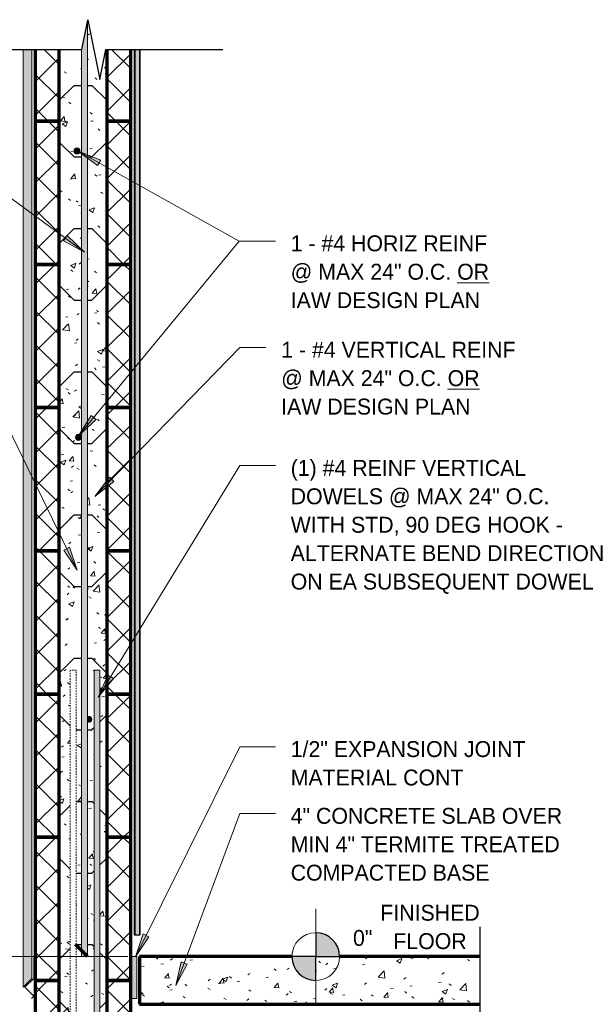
# Model space of a CAD drawing. Header units: inches. Extents: x 298 to 1474, y -40 to 187.
# Tile 23 of 26: x 1419 to 1467, y 3 to 85. Entities that reach past the tile are written whole.
import ezdxf

# ---------------------------------------------------------------- set-up
doc = ezdxf.new("R2010")
doc.units = ezdxf.units.IN
doc.header["$MEASUREMENT"] = 0
doc.linetypes.add('Hidden 1_8_', pattern=[0.1875, 0.125, -0.0625])
doc.layers.add('A-ANNO-DIMS', color=1, linetype='Continuous')
for name, color, linetype, lineweight in [('A-ANNO-DIMS-16', 1, 'Continuous', 9), ('A-ANNO-TEXT', 2, 'Continuous', 9), ('A-DETL', 5, 'Continuous', 70), ('A-DETL-GENF', 3, 'Continuous', 9), ('A-DETL-HLIN', 3, 'Continuous', 70), ('A-DETL-LLIN', 3, 'Continuous', 9), ('A-DETL-MBND', 5, 'Hidden 1_8_', 9), ('A-DETL-MLIN', 3, 'Continuous', 30)]:
    doc.layers.add(name, color=color, linetype=linetype, lineweight=lineweight)
doc.dimstyles.new('Linear_-_3_32__SBT_INCH_INCREM', dxfattribs={"dimscale": 12, "dimtxt": 0.125, "dimasz": 0.18, "dimexe": 0.125, "dimexo": 0.005208, "dimgap": 0.083333, "dimtad": 1, "dimtoh": 1, "dimdec": 0, "dimzin": 1, "dimdsep": 46, "dimlunit": 5, "dimtxsty": 'Standard', "dimtsz": 0.088388, "dimcen": 0.09, "dimdle": 0.125, "dimazin": 0, "dimtfac": 1, "dimtdec": 0, "dimtmove": 0, "dimatfit": 3, "dimfxl": 0, "dimtvp": 1, "dimtolj": 1, "dimtzin": 0, "dimarcsym": 0})
pattern_1 = [(50, (1382.785, 0), (4.5907, -0.40187), [0.48, -5.28]), (355, (1382.785, 0), (-0.88784, 4.8137), [0.384, -4.224]), (100.451, (1383.168, -0.033), (3.70197, 4.41272), [0.408, -4.487]), (46.184, (1382.785, 1.28), (6.83066, -1.05904), [0.72, -7.92]), (96.636, (1383.355, 1.192), (5.98166, 6.234), [0.612, -6.731]), (351.184, (1382.785, 1.28), (5.9821, 6.23382), [0.576, -6.336]), (21, (1383.425, 0.96), (3.82029, -2.5771), [0.48, -5.28]), (326, (1383.425, 0.96), (1.5572, 4.64059), [0.384, -4.224]), (71.451, (1383.744, 0.745), (5.37715, 2.0647), [0.408, -4.487]), (37.5, (1382.785, 0), (0.077972, 2.130786), [0.211, -3.962, 0.211, -4.077, -4.24]), (37.5, (1382.785, 0), (0.077972, 2.130786), [-8.461, 0.211, -4.029]), (7.5, (1382.785, 0), (1.683907, 2.52439), [0.211, -2.234, 0.211, -3.866, -1.616]), (7.5, (1382.785, 0), (1.683907, 2.52439), [-6.522, 0.211, -1.405]), (327.5, (1381.358, 0), (3.416527, -0.144297), [0.211, -1.389, 0.211, -4.781, -6.624]), (327.5, (1381.358, 0), (3.416527, -0.144297), [-6.592, 0.211, -6.413]), (317.5, (1380.718, 0), (3.73246, 0.640715), [0.211, -1.869, 0.211, -3.104, -4.704]), (317.5, (1380.718, 0), (3.73246, 0.640715), [-5.395, 0.211, -4.493])]
pattern_2 = [(45, (1382.785, 0), (-1.414214, 1.414214), []), (135, (1382.785, 0), (-1.414214, -1.414214), [])]

# ---------------------------------------------------------------- blocks, each defined once
blk = doc.blocks.new('Reinf Bar Secti_OF_SHINGLE0')
at = {"layer": 'A-DETL-GENF'}
h = blk.add_hatch(color=256, dxfattribs=at)
edge = h.paths.add_edge_path(flags=0)
edge.add_arc((0, 0), 0.25, 180, 360)
edge.add_arc((0, 0), 0.25, 0, 180)
for start, end in [(0, 180), (180, 0)]:
    blk.add_arc((0, 0), 0.25, start, end, dxfattribs=at)
blk = doc.blocks.new('Break Line1 - B_OF_SHINGLE0')
at = {"layer": 'A-DETL-GENF', "lineweight": 30}
for p, q in [((-1, 0), (-0.5, 2.5)), ((-0.5, 2.5), (0.5, -2.5)), ((-12, 0), (-1, 0)), ((0.5, -2.5), (1, 0)), ((1, 0), (12.831, 0))]:
    blk.add_line(p, q, dxfattribs=at)
blk = doc.blocks.new('Reinf Bar Secti_OF_SHINGLE3')
at = {"layer": 'A-DETL-GENF'}
h = blk.add_hatch(color=256, dxfattribs=at)
edge = h.paths.add_edge_path(flags=0)
edge.add_spline(control_points=[(0.25, 0), (0.249, 0.018), (0.246, 0.044), (0.237, 0.078), (0.224, 0.11), (0.201, 0.147), (0.169, 0.183), (0.133, 0.209), (0.099, 0.227), (0.062, 0.239), (0.023, 0.245), (-0.015, 0.246), (-0.066, 0.238), (-0.103, 0.223), (-0.125, 0.21)], knot_values=[0, 0, 0, 0, 0.053673, 0.079506, 0.105013, 0.157234, 0.209323, 0.248138, 0.287527, 0.325857, 0.364892, 0.403876, 0.441621, 0.519309, 0.519309, 0.519309, 0.519309], degree=3, periodic=0)
edge.add_line((-0.125, 0.21), (-0.125, -0.21))
edge.add_spline(control_points=[(-0.125, -0.21), (-0.11, -0.219), (-0.079, -0.234), (-0.028, -0.246), (0.024, -0.246), (0.07, -0.238), (0.111, -0.221), (0.144, -0.202), (0.175, -0.177), (0.201, -0.147), (0.222, -0.114), (0.237, -0.078), (0.247, -0.04), (0.25, -0.014), (0.25, 0)], knot_values=[0, 0, 0, 0, 0.05252, 0.102919, 0.154517, 0.20621, 0.244917, 0.284327, 0.322816, 0.362175, 0.401606, 0.439929, 0.478868, 0.519457, 0.519457, 0.519457, 0.519457], degree=3, periodic=0)
for points in [[(0.25, 0), (0.228, 0.102), (0.166, 0.187), (0.076, 0.238), (-0.028, 0.248), (-0.128, 0.215)], [(-0.128, -0.215), (-0.028, -0.248), (0.076, -0.238), (0.166, -0.187), (0.228, -0.102), (0.25, 0)]]:
    blk.add_lwpolyline(points, dxfattribs=at)
blk = doc.blocks.new('Reinf Bar Eleva_OF_SHINGLE0')
at = {"layer": 'A-DETL-GENF'}
blk.add_hatch(color=256, dxfattribs=at).paths.add_polyline_path([(129, -0.5), (129, 0), (50.7, 0), (53, -0.46), (53, -0.5)], flags=0)
for p, q in [((129, 0), (50.7, 0)), ((53, -0.5), (129, -0.5)), ((129, -0.5), (129, 0))]:
    blk.add_line(p, q, dxfattribs=at)
blk = doc.blocks.new('Reinf Bar Eleva_OF_SHINGLE1')
at = {"layer": 'A-DETL-GENF'}
blk.add_hatch(color=256, dxfattribs=at).paths.add_polyline_path([(43, 0), (0, 0), (0, -0.5), (43, -0.5)], flags=0)
for p, q in [((43, 0), (0, 0)), ((0, 0), (0, -0.5)), ((0, -0.5), (43, -0.5)), ((43, -0.5), (43, 0))]:
    blk.add_line(p, q, dxfattribs=at)
blk = doc.blocks.new('Gypsum Wallboar_OF_SHINGLE1')
at = {"layer": 'A-DETL-GENF'}
h = blk.add_hatch(dxfattribs=at)
h.set_pattern_fill('FP8_32', color=256, style=0, pattern_type=2)
h.set_pattern_definition([(90, (1391.399, -2.886), (-0.64, 2.56), [0.211, -1.709, 0.211, -1.709, -10.24]), (90, (1391.399, -2.886), (-0.64, 2.56), [-3.84, 0.211, -3.629, 0.211, -1.709, -4.48]), (90, (1391.399, -2.886), (-0.64, 2.56), [-9.6, 0.211, -1.069, 0.211, -2.989]), (210, (1391.079, -1.926), (-1.89702503, -1.83425626), [0.211, -1.709, 0.211, -1.709, -10.24]), (210, (1391.079, -1.926), (-1.89702503, -1.83425626), [-3.84, 0.211, -3.629, 0.211, -1.709, -4.48]), (210, (1391.079, -1.926), (-1.89702503, -1.83425626), [-9.6, 0.211, -1.069, 0.211, -2.989]), (330, (1389.799, -1.606), (2.53702503, -0.72574374), [0.211, -1.709, 0.211, -1.709, -10.24]), (330, (1389.799, -1.606), (2.53702503, -0.72574374), [-3.84, 0.211, -3.629, 0.211, -1.709, -4.48]), (330, (1389.799, -1.606), (2.53702503, -0.72574374), [-9.6, 0.211, -1.069, 0.211, -2.989])])
h.paths.add_polyline_path([(129, 0), (129, 0.5), (54.816, 0.5), (54.816, 0)], flags=0)
at = {"layer": 'A-DETL-GENF', "lineweight": 30}
for p, q in [((129, 0.5), (54.816, 0.5)), ((54.816, 0), (129, 0)), ((129, 0), (129, 0.5))]:
    blk.add_line(p, q, dxfattribs=at)
at = {"layer": 'A-DETL-GENF'}
for p, q in [((54.816, 0.438), (129, 0.438)), ((54.816, 0.062), (129, 0.062))]:
    blk.add_line(p, q, dxfattribs=at)
blk = doc.blocks.new('Break Line1 - B_OF_SHINGLE2')
at = {"layer": 'A-DETL-GENF', "lineweight": 30}
for p, q in [((-1, 0), (-0.5, 2.5)), ((-0.5, 2.5), (0.5, -2.5)), ((-12, 0), (-1, 0)), ((0.5, -2.5), (1, 0)), ((1, 0), (10.806, 0))]:
    blk.add_line(p, q, dxfattribs=at)
blk = doc.blocks.new('DIMBLOCK63-TYPI_OF_SHINGLE0')
at = {"layer": 'A-ANNO-DIMS-16'}
for p, q in [((1389.23, 1.052), (1389.23, 8.5)), ((1428.414, 7), (1387.73, 7)), ((1389.23, 7), (1428.414, 7)), ((1419.663, 1.052), (1387.73, 1.052)), ((1389.23, 1.052), (1419.663, 1.052))]:
    blk.add_line(p, q, dxfattribs=at)
at = {"layer": 'A-ANNO-DIMS-16', "lineweight": 50}
for p, q in [((1389.23, 7), (1388.48, 7.75)), ((1389.23, 7), (1389.98, 6.25)), ((1389.23, 1.052), (1388.48, 1.802)), ((1389.23, 1.052), (1389.98, 0.302))]:
    blk.add_line(p, q, dxfattribs=at)
at = {"layer": 'A-ANNO-DIMS-16', "color": 0, "insert": (1386.42, 1.085), "char_height": 1.33411, "width": 7.05714, "attachment_point": 1, "rotation": 90, "line_spacing_factor": 1.070803}
blk.add_mtext('\\fStylus BT|b0|i0|c0|p34|;6" MIN', dxfattribs=at)

msp = doc.modelspace()

# ---------------------------------------------------------------- hatches: boundary and pattern name
at = {"layer": 'A-ANNO-TEXT'}
for points in [[(1425.89091505, 73.27187069), (1426.14772862, 73.73161504), (1424.27326931, 74.47708926)], [(1423.34325099, 67.40778986), (1423.03224217, 66.98282915), (1424.80169509, 66.01413627)], [(1425.77219978, 51.99689895), (1425.36575338, 52.3317413), (1424.2972865, 50.62068664)], [(1427.2520901, 46.80418198), (1426.87460131, 47.17136082), (1425.66884563, 45.5541154)], [(1423.53511563, 41.29129767), (1423.06107849, 41.0619358), (1424.16918525, 39.37628194)], [(1427.20884623, 30.30462871), (1426.75961116, 30.57941214), (1425.94063501, 28.73588086)], [(1430.19319077, 8.66253299), (1429.72160916, 8.89690207), (1429.06729502, 6.98870854)], [(1433.39134697, 6.36905291), (1432.89783765, 6.55280989), (1432.44670588, 4.58664366)]]:
    msp.add_hatch(color=7, dxfattribs=at).paths.add_polyline_path(points, flags=0)
at = {"layer": 'A-DETL-GENF'}
h = msp.add_hatch(dxfattribs=at)
h.set_pattern_fill('FP8_25', style=0, pattern_type=2)
h.set_pattern_definition(pattern_1)
h.paths.add_polyline_path([(1425.03888132, 85.3001364), (1425.03888132, 76.99975197), (1426.66388132, 76.99975197), (1426.66388132, 82.99975197), (1426.57880444, 82.99975197), (1426.07880444, 80.49975197), (1425.07880444, 85.49975197)], flags=0)
h = msp.add_hatch(dxfattribs=at)
h.set_pattern_fill('FP8_28', style=0, pattern_type=2)
h.set_pattern_definition([(0, (1382.785, 0), (2.56, 0.64), [0.211, -1.709, 0.211, -1.709, -10.24]), (0, (1382.785, 0), (2.56, 0.64), [-3.84, 0.211, -3.629, 0.211, -1.709, -4.48]), (0, (1382.785, 0), (2.56, 0.64), [-9.6, 0.211, -1.069, 0.211, -2.989]), (120, (1383.745, 0.32), (-1.8342563, 1.897025), [0.211, -1.709, 0.211, -1.709, -10.24]), (120, (1383.745, 0.32), (-1.8342563, 1.897025), [-3.84, 0.211, -3.629, 0.211, -1.709, -4.48]), (120, (1383.745, 0.32), (-1.8342563, 1.897025), [-9.6, 0.211, -1.069, 0.211, -2.989]), (240, (1384.065, 1.6), (-0.7257437, -2.537025), [0.211, -1.709, 0.211, -1.709, -10.24]), (240, (1384.065, 1.6), (-0.7257437, -2.537025), [-3.84, 0.211, -3.629, 0.211, -1.709, -4.48]), (240, (1384.065, 1.6), (-0.7257437, -2.537025), [-9.6, 0.211, -1.069, 0.211, -2.989])])
h.paths.add_polyline_path([(1419.64282149, 4.42375062), (1420.39282149, 5.17375062), (1420.39282149, 82.99975197), (1419.64282149, 82.99975197)], flags=0)
h = msp.add_hatch(dxfattribs=at)
h.set_pattern_fill('FP8_26', style=0, pattern_type=2)
h.set_pattern_definition(pattern_2)
h.paths.add_polyline_path([(1420.66388132, 76.99975197), (1422.66388132, 76.99975197), (1422.66388132, 82.99975197), (1420.66388132, 82.99975197)], flags=0)
h = msp.add_hatch(dxfattribs=at)
h.set_pattern_fill('FP8_25', style=0, pattern_type=2)
h.set_pattern_definition(pattern_1)
h.paths.add_polyline_path([(1424.53888132, 76.99975197), (1424.53888132, 82.99975197), (1422.66388132, 82.99975197), (1422.66388132, 76.99975197)], flags=0)
h = msp.add_hatch(dxfattribs=at)
h.set_pattern_fill('FP8_26', style=0, pattern_type=2)
h.set_pattern_definition(pattern_2)
h.paths.add_polyline_path([(1426.66388132, 76.99975197), (1428.66388132, 76.99975197), (1428.66388132, 82.99975197), (1426.66388132, 82.99975197)], flags=0)
h = msp.add_hatch(dxfattribs=at)
h.set_pattern_fill('FP8_26', style=0, pattern_type=2)
h.set_pattern_definition(pattern_2)
h.paths.add_polyline_path([(1420.66388132, 64.99975197), (1422.66388132, 64.99975197), (1422.66388132, 76.99975197), (1420.66388132, 76.99975197)], flags=0)
h = msp.add_hatch(dxfattribs=at)
h.set_pattern_fill('FP8_25', style=0, pattern_type=2)
h.set_pattern_definition(pattern_1)
h.paths.add_polyline_path([(1422.66388132, 76.99975197), (1422.66388132, 64.99975197), (1424.53888132, 64.99975197), (1424.53888132, 75.24975197), (1423.66388132, 75.24975197), (1423.66388132, 76.99975197)], flags=0)
edge = h.paths.add_edge_path(flags=0)
edge.add_arc((1424.16388132, 74.49975197), 0.25, 0, 180)
edge.add_arc((1424.16388132, 74.49975197), 0.25, 180, 360)
h = msp.add_hatch(dxfattribs=at)
h.set_pattern_fill('FP8_25', style=0, pattern_type=2)
h.set_pattern_definition(pattern_1)
h.paths.add_polyline_path([(1423.66388132, 76.99975197), (1423.66388132, 75.24975197), (1424.53888132, 75.24975197), (1424.53888132, 76.99975197)], flags=0)
h = msp.add_hatch(dxfattribs=at)
h.set_pattern_fill('FP8_25', style=0, pattern_type=2)
h.set_pattern_definition(pattern_1)
h.paths.add_polyline_path([(1426.66388132, 75.24975197), (1426.66388132, 76.99975197), (1425.03888132, 76.99975197), (1425.03888132, 75.24975197)], flags=0)
h = msp.add_hatch(dxfattribs=at)
h.set_pattern_fill('FP8_26', style=0, pattern_type=2)
h.set_pattern_definition(pattern_2)
h.paths.add_polyline_path([(1428.66388132, 64.99975197), (1428.66388132, 76.99975197), (1426.66388132, 76.99975197), (1426.66388132, 64.99975197)], flags=0)
h = msp.add_hatch(dxfattribs=at)
h.set_pattern_fill('FP8_25', style=0, pattern_type=2)
h.set_pattern_definition(pattern_1)
h.paths.add_polyline_path([(1426.66388132, 75.24975197), (1425.03888132, 75.24975197), (1425.03888132, 64.99975197), (1426.66388132, 64.99975197)], flags=0)
h = msp.add_hatch(dxfattribs=at)
h.set_pattern_fill('FP8_26', style=0, pattern_type=2)
h.set_pattern_definition(pattern_2)
h.paths.add_polyline_path([(1420.66388132, 52.99975197), (1422.66388132, 52.99975197), (1422.66388132, 64.99975197), (1420.66388132, 64.99975197)], flags=0)
h = msp.add_hatch(dxfattribs=at)
h.set_pattern_fill('FP8_25', style=0, pattern_type=2)
h.set_pattern_definition(pattern_1)
h.paths.add_polyline_path([(1422.66388132, 64.99975197), (1422.66388132, 52.99975197), (1424.53888132, 52.99975197), (1424.53888132, 63.24975197), (1423.66388132, 63.24975197), (1423.66388132, 64.99975197)], flags=0)
h = msp.add_hatch(dxfattribs=at)
h.set_pattern_fill('FP8_25', style=0, pattern_type=2)
h.set_pattern_definition(pattern_1)
h.paths.add_polyline_path([(1423.66388132, 64.99975197), (1423.66388132, 63.24975197), (1424.53888132, 63.24975197), (1424.53888132, 64.99975197)], flags=0)
h = msp.add_hatch(dxfattribs=at)
h.set_pattern_fill('FP8_25', style=0, pattern_type=2)
h.set_pattern_definition(pattern_1)
h.paths.add_polyline_path([(1426.66388132, 63.24975197), (1426.66388132, 64.99975197), (1425.03888132, 64.99975197), (1425.03888132, 63.24975197)], flags=0)
h = msp.add_hatch(dxfattribs=at)
h.set_pattern_fill('FP8_26', style=0, pattern_type=2)
h.set_pattern_definition(pattern_2)
h.paths.add_polyline_path([(1428.66388132, 52.99975197), (1428.66388132, 64.99975197), (1426.66388132, 64.99975197), (1426.66388132, 52.99975197)], flags=0)
h = msp.add_hatch(dxfattribs=at)
h.set_pattern_fill('FP8_25', style=0, pattern_type=2)
h.set_pattern_definition(pattern_1)
h.paths.add_polyline_path([(1426.66388132, 63.24975197), (1425.03888132, 63.24975197), (1425.03888132, 52.99975197), (1426.66388132, 52.99975197)], flags=0)
h = msp.add_hatch(dxfattribs=at)
h.set_pattern_fill('FP8_26', style=0, pattern_type=2)
h.set_pattern_definition(pattern_2)
h.paths.add_polyline_path([(1420.66388132, 40.99975197), (1422.66388132, 40.99975197), (1422.66388132, 52.99975197), (1420.66388132, 52.99975197)], flags=0)
h = msp.add_hatch(dxfattribs=at)
h.set_pattern_fill('FP8_25', style=0, pattern_type=2)
h.set_pattern_definition(pattern_1)
edge = h.paths.add_edge_path(flags=0)
edge.add_arc((1424.28888132, 50.49975197), 0.25, 180, 360, ccw=False)
edge.add_arc((1424.28888132, 50.49975197), 0.25, 0.0000000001, 180, ccw=False)
h.paths.add_polyline_path([(1422.66388132, 52.99975197), (1422.66388132, 40.99975197), (1424.53888132, 40.99975197), (1424.53888132, 50.49975197), (1424.53888132, 51.24975197), (1423.66388132, 51.24975197), (1423.66388132, 52.99975197)], flags=0)
h = msp.add_hatch(dxfattribs=at)
h.set_pattern_fill('FP8_25', style=0, pattern_type=2)
h.set_pattern_definition(pattern_1)
h.paths.add_polyline_path([(1423.66388132, 52.99975197), (1423.66388132, 51.24975197), (1424.53888132, 51.24975197), (1424.53888132, 52.99975197)], flags=0)
h = msp.add_hatch(dxfattribs=at)
h.set_pattern_fill('FP8_25', style=0, pattern_type=2)
h.set_pattern_definition(pattern_1)
h.paths.add_polyline_path([(1426.66388132, 51.24975197), (1426.66388132, 52.99975197), (1425.03888132, 52.99975197), (1425.03888132, 51.24975197)], flags=0)
h = msp.add_hatch(dxfattribs=at)
h.set_pattern_fill('FP8_26', style=0, pattern_type=2)
h.set_pattern_definition(pattern_2)
h.paths.add_polyline_path([(1428.66388132, 40.99975197), (1428.66388132, 52.99975197), (1426.66388132, 52.99975197), (1426.66388132, 40.99975197)], flags=0)
h = msp.add_hatch(dxfattribs=at)
h.set_pattern_fill('FP8_25', style=0, pattern_type=2)
h.set_pattern_definition(pattern_1)
h.paths.add_polyline_path([(1426.66388132, 51.24975197), (1425.03888132, 51.24975197), (1425.03888132, 40.99975197), (1426.66388132, 40.99975197)], flags=0)
h = msp.add_hatch(dxfattribs=at)
h.set_pattern_fill('FP8_26', style=0, pattern_type=2)
h.set_pattern_definition(pattern_2)
h.paths.add_polyline_path([(1420.66388132, 28.99975197), (1422.66388132, 28.99975197), (1422.66388132, 40.99975197), (1420.66388132, 40.99975197)], flags=0)
h = msp.add_hatch(dxfattribs=at)
h.set_pattern_fill('FP8_25', style=0, pattern_type=2)
h.set_pattern_definition(pattern_1)
h.paths.add_polyline_path([(1422.66388132, 40.99975197), (1422.66388132, 28.99975197), (1423.58320363, 28.99975197), (1423.58320363, 30.99975197), (1424.08320363, 30.99975197), (1424.08320363, 28.99975197), (1424.53888132, 28.99975197), (1424.53888132, 39.24975197), (1423.66388132, 39.24975197), (1423.66388132, 40.99975197)], flags=0)
h = msp.add_hatch(dxfattribs=at)
h.set_pattern_fill('FP8_25', style=0, pattern_type=2)
h.set_pattern_definition(pattern_1)
h.paths.add_polyline_path([(1423.66388132, 40.99975197), (1423.66388132, 39.24975197), (1424.53888132, 39.24975197), (1424.53888132, 40.99975197)], flags=0)
h = msp.add_hatch(dxfattribs=at)
h.set_pattern_fill('FP8_25', style=0, pattern_type=2)
h.set_pattern_definition(pattern_1)
h.paths.add_polyline_path([(1426.66388132, 39.24975197), (1426.66388132, 40.99975197), (1425.03888132, 40.99975197), (1425.03888132, 39.24975197)], flags=0)
h = msp.add_hatch(dxfattribs=at)
h.set_pattern_fill('FP8_26', style=0, pattern_type=2)
h.set_pattern_definition(pattern_2)
h.paths.add_polyline_path([(1428.66388132, 28.99975197), (1428.66388132, 40.99975197), (1426.66388132, 40.99975197), (1426.66388132, 28.99975197)], flags=0)
h = msp.add_hatch(dxfattribs=at)
h.set_pattern_fill('FP8_25', style=0, pattern_type=2)
h.set_pattern_definition(pattern_1)
h.paths.add_polyline_path([(1426.66388132, 39.24975197), (1425.03888132, 39.24975197), (1425.03888132, 28.99975197), (1425.59007395, 28.99975197), (1425.59007395, 30.99975197), (1426.09007395, 30.99975197), (1426.09007395, 28.99975197), (1426.66388132, 28.99975197)], flags=0)
h = msp.add_hatch(dxfattribs=at)
h.set_pattern_fill('FP8_26', style=0, pattern_type=2)
h.set_pattern_definition(pattern_2)
h.paths.add_polyline_path([(1420.66388132, 16.99975197), (1422.66388132, 16.99975197), (1422.66388132, 28.99975197), (1420.66388132, 28.99975197)], flags=0)
h = msp.add_hatch(dxfattribs=at)
h.set_pattern_fill('FP8_25', style=0, pattern_type=2)
h.set_pattern_definition(pattern_1)
h.paths.add_polyline_path([(1422.66388132, 28.99975197), (1422.66388132, 16.99975197), (1423.58320363, 16.99975197), (1423.58320363, 28.99975197)], flags=0)
h = msp.add_hatch(dxfattribs=at)
h.set_pattern_fill('FP8_25', style=0, pattern_type=2)
h.set_pattern_definition(pattern_1)
h.paths.add_polyline_path([(1424.53888132, 27.24975197), (1424.53888132, 28.99975197), (1424.08320363, 28.99975197), (1424.08320363, 27.24975197)], flags=0)
h = msp.add_hatch(dxfattribs=at)
h.set_pattern_fill('FP8_25', style=0, pattern_type=2)
h.set_pattern_definition(pattern_1)
h.paths.add_polyline_path([(1425.03888132, 28.99975197), (1425.03888132, 27.24975197), (1425.59007395, 27.24975197), (1425.59007395, 28.99975197)], flags=0)
h = msp.add_hatch(dxfattribs=at)
h.set_pattern_fill('FP8_25', style=0, pattern_type=2)
h.set_pattern_definition(pattern_1)
h.paths.add_polyline_path([(1426.66388132, 27.24975197), (1426.66388132, 28.99975197), (1426.09007395, 28.99975197), (1426.09007395, 27.24975197)], flags=0)
h = msp.add_hatch(dxfattribs=at)
h.set_pattern_fill('FP8_26', style=0, pattern_type=2)
h.set_pattern_definition(pattern_2)
h.paths.add_polyline_path([(1428.66388132, 16.99975197), (1428.66388132, 28.99975197), (1426.66388132, 28.99975197), (1426.66388132, 16.99975197)], flags=0)
h = msp.add_hatch(dxfattribs=at)
h.set_pattern_fill('FP8_25', style=0, pattern_type=2)
h.set_pattern_definition(pattern_1)
h.paths.add_polyline_path([(1424.53888132, 27.24975197), (1424.08320363, 27.24975197), (1424.08320363, 16.99975197), (1424.53888132, 16.99975197)], flags=0)
h = msp.add_hatch(dxfattribs=at)
h.set_pattern_fill('FP8_25', style=0, pattern_type=2)
h.set_pattern_definition(pattern_1)
edge = h.paths.add_edge_path(flags=0)
edge.add_line((1425.59007395, 27.24975197), (1425.03888132, 27.24975197))
edge.add_line((1425.03888132, 27.24975197), (1425.03888132, 27.08507723))
edge.add_spline(control_points=[(1425.03888132, 27.08507723), (1425.05402108, 27.09386752), (1425.08531421, 27.10852261), (1425.13584109, 27.12041771), (1425.18742382, 27.12088481), (1425.23433553, 27.1122623), (1425.27462891, 27.09599041), (1425.30831123, 27.07631451), (1425.3386686, 27.05140419), (1425.36442712, 27.0217936), (1425.38569652, 26.98887766), (1425.4011683, 26.95299164), (1425.41082467, 26.9147596), (1425.4134345, 26.88827429), (1425.41388132, 26.87475197)], knot_values=[0, 0, 0, 0, 0.0525198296, 0.1029187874, 0.1545173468, 0.2062095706, 0.244917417, 0.2843272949, 0.3228161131, 0.362174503, 0.4016062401, 0.4399289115, 0.4788678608, 0.5194569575, 0.5194569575, 0.5194569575, 0.5194569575], degree=3, periodic=0)
edge.add_spline(control_points=[(1425.41388132, 26.87475197), (1425.41329047, 26.85687084), (1425.41010282, 26.83034134), (1425.4005822, 26.79660612), (1425.38777792, 26.76447442), (1425.36502175, 26.7272887), (1425.33262442, 26.69178242), (1425.29736711, 26.66609666), (1425.26283621, 26.64800787), (1425.22581038, 26.63544402), (1425.18735375, 26.62933857), (1425.14861656, 26.62875888), (1425.09751707, 26.6363718), (1425.06127621, 26.65142404), (1425.03888132, 26.66442672)], knot_values=[0, 0, 0, 0, 0.053672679, 0.0795064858, 0.1050131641, 0.1572343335, 0.2093225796, 0.2481380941, 0.2875274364, 0.3258568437, 0.3648922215, 0.403875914, 0.4416212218, 0.5193090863, 0.5193090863, 0.5193090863, 0.5193090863], degree=3, periodic=0)
edge.add_line((1425.03888132, 26.66442672), (1425.03888132, 16.99975197))
edge.add_line((1425.03888132, 16.99975197), (1425.59007395, 16.99975197))
edge.add_line((1425.59007395, 16.99975197), (1425.59007395, 27.24975197))
h = msp.add_hatch(dxfattribs=at)
h.set_pattern_fill('FP8_25', style=0, pattern_type=2)
h.set_pattern_definition(pattern_1)
h.paths.add_polyline_path([(1426.66388132, 27.24975197), (1426.09007395, 27.24975197), (1426.09007395, 16.99975197), (1426.66388132, 16.99975197)], flags=0)
h = msp.add_hatch(dxfattribs=at)
h.set_pattern_fill('FP8_26', style=0, pattern_type=2)
h.set_pattern_definition(pattern_2)
h.paths.add_polyline_path([(1420.66388132, 4.99975197), (1422.66388132, 4.99975197), (1422.66388132, 16.99975197), (1420.66388132, 16.99975197)], flags=0)
h = msp.add_hatch(dxfattribs=at)
h.set_pattern_fill('FP8_25', style=0, pattern_type=2)
h.set_pattern_definition(pattern_1)
h.paths.add_polyline_path([(1422.66388132, 16.99975197), (1422.66388132, 4.99975197), (1423.58320363, 4.99975197), (1423.58320363, 16.99975197)], flags=0)
h = msp.add_hatch(dxfattribs=at)
h.set_pattern_fill('FP8_25', style=0, pattern_type=2)
h.set_pattern_definition(pattern_1)
h.paths.add_polyline_path([(1424.53888132, 15.24975197), (1424.53888132, 16.99975197), (1424.08320363, 16.99975197), (1424.08320363, 15.24975197)], flags=0)
h = msp.add_hatch(dxfattribs=at)
h.set_pattern_fill('FP8_25', style=0, pattern_type=2)
h.set_pattern_definition(pattern_1)
h.paths.add_polyline_path([(1425.03888132, 16.99975197), (1425.03888132, 15.24975197), (1425.59007395, 15.24975197), (1425.59007395, 16.99975197)], flags=0)
h = msp.add_hatch(dxfattribs=at)
h.set_pattern_fill('FP8_25', style=0, pattern_type=2)
h.set_pattern_definition(pattern_1)
h.paths.add_polyline_path([(1426.66388132, 15.24975197), (1426.66388132, 16.99975197), (1426.09007395, 16.99975197), (1426.09007395, 15.24975197)], flags=0)
h = msp.add_hatch(dxfattribs=at)
h.set_pattern_fill('FP8_26', style=0, pattern_type=2)
h.set_pattern_definition(pattern_2)
h.paths.add_polyline_path([(1428.66388132, 4.99975197), (1428.66388132, 16.99975197), (1426.66388132, 16.99975197), (1426.66388132, 4.99975197)], flags=0)
h = msp.add_hatch(dxfattribs=at)
h.set_pattern_fill('FP8_25', style=0, pattern_type=2)
h.set_pattern_definition(pattern_1)
h.paths.add_polyline_path([(1425.59007395, 15.24975197), (1425.03888132, 15.24975197), (1425.03888132, 6.99975197), (1424.53888132, 6.99975197), (1424.53888132, 15.24975197), (1424.08320363, 15.24975197), (1424.08320363, 4.99975197), (1425.59007395, 4.99975197)], flags=0)
h = msp.add_hatch(dxfattribs=at)
h.set_pattern_fill('FP8_25', style=0, pattern_type=2)
h.set_pattern_definition(pattern_1)
h.paths.add_polyline_path([(1426.66388132, 15.24975197), (1426.09007395, 15.24975197), (1426.09007395, 4.99975197), (1426.66388132, 4.99975197)], flags=0)
h = msp.add_hatch(color=7, dxfattribs=at)
edge = h.paths.add_edge_path(flags=0)
edge.add_arc((1444.16388132, 6.99975197), 2, 0, 90)
edge.add_line((1444.16388132, 8.99975197), (1444.16388132, 6.99975197))
edge.add_line((1444.16388132, 6.99975197), (1446.16388132, 6.99975197))
msp.add_hatch(color=7, dxfattribs=at).paths.add_polyline_path([(1429.16388132, 6.99975197), (1428.66388132, 6.99975197), (1428.66388132, 3.49975197), (1429.16388132, 3.49975197)], flags=0)
h = msp.add_hatch(dxfattribs=at)
h.set_pattern_fill('FP8_25', style=0, pattern_type=2)
h.set_pattern_definition(pattern_1)
edge = h.paths.add_edge_path(flags=0)
edge.add_line((1429.41388132, 6.99975197), (1429.41388132, 2.99975197))
edge.add_line((1429.41388132, 2.99975197), (1457.91388132, 2.99975197))
edge.add_line((1457.91388132, 2.99975197), (1457.91388132, 6.99975197))
edge.add_line((1457.91388132, 6.99975197), (1444.16388132, 6.99975197))
edge.add_line((1444.16388132, 6.99975197), (1444.16388132, 4.99975197))
edge.add_arc((1444.16388132, 6.99975197), 2, 180, 270, ccw=False)
edge.add_line((1442.16388132, 6.99975197), (1429.41388132, 6.99975197))
h = msp.add_hatch(color=7, dxfattribs=at)
edge = h.paths.add_edge_path(flags=0)
edge.add_line((1444.16388132, 4.99975197), (1444.16388132, 6.99975197))
edge.add_line((1444.16388132, 6.99975197), (1442.16388132, 6.99975197))
edge.add_arc((1444.16388132, 6.99975197), 2, 180, 270)
h = msp.add_hatch(dxfattribs=at)
h.set_pattern_fill('FP8_26', style=0, pattern_type=2)
h.set_pattern_definition(pattern_2)
h.paths.add_polyline_path([(1420.66388132, -7.00024803), (1422.66388132, -7.00024803), (1422.66388132, 4.99975197), (1420.66388132, 4.99975197)], flags=0)
h = msp.add_hatch(dxfattribs=at)
h.set_pattern_fill('FP8_25', style=0, pattern_type=2)
h.set_pattern_definition(pattern_1)
h.paths.add_polyline_path([(1422.66388132, 4.99975197), (1422.66388132, -7.00024803), (1423.58320363, -7.00024803), (1423.58320363, 4.99975197)], flags=0)
h = msp.add_hatch(dxfattribs=at)
h.set_pattern_fill('FP8_25', style=0, pattern_type=2)
h.set_pattern_definition(pattern_1)
h.paths.add_polyline_path([(1424.08320363, 4.99975197), (1424.08320363, 3.24975197), (1425.59007395, 3.24975197), (1425.59007395, 4.99975197)], flags=0)
h = msp.add_hatch(dxfattribs=at)
h.set_pattern_fill('FP8_25', style=0, pattern_type=2)
h.set_pattern_definition(pattern_1)
h.paths.add_polyline_path([(1426.66388132, 3.24975197), (1426.66388132, 4.99975197), (1426.09007395, 4.99975197), (1426.09007395, 3.24975197)], flags=0)
h = msp.add_hatch(dxfattribs=at)
h.set_pattern_fill('FP8_26', style=0, pattern_type=2)
h.set_pattern_definition(pattern_2)
h.paths.add_polyline_path([(1428.66388132, -7.00024803), (1428.66388132, 4.99975197), (1426.66388132, 4.99975197), (1426.66388132, -7.00024803)], flags=0)
h = msp.add_hatch(dxfattribs=at)
h.set_pattern_fill('FP8_25', style=0, pattern_type=2)
h.set_pattern_definition(pattern_1)
h.paths.add_polyline_path([(1425.59007395, 3.24975197), (1424.08320363, 3.24975197), (1424.08320363, -7.00024803), (1425.59007395, -7.00024803)], flags=0)
edge = h.paths.add_edge_path(flags=0)
edge.add_arc((1425.16388132, 0.24975197), 0.25, 180, 360)
edge.add_arc((1425.16388132, 0.24975197), 0.25, 0, 180)
h = msp.add_hatch(dxfattribs=at)
h.set_pattern_fill('FP8_25', style=0, pattern_type=2)
h.set_pattern_definition(pattern_1)
h.paths.add_polyline_path([(1426.66388132, 3.24975197), (1426.09007395, 3.24975197), (1426.09007395, -7.00024803), (1426.66388132, -7.00024803)], flags=0)

# ---------------------------------------------------------------- linework, layer by layer
at = {"layer": 'A-ANNO-TEXT', "color": 7}
for p, q in [((1424.80169509, 66.01413627), (1409.86583885, 76.94498912)), ((1426.14772862, 73.73161504), (1424.27326931, 74.47708926)), ((1424.27326931, 74.47708926), (1425.89091505, 73.27187069)), ((1424.27326931, 74.47708926), (1437.74931897, 66.94935673)), ((1425.89091505, 73.27187069), (1426.14772862, 73.73161504)), ((1424.16918525, 39.37628194), (1409.86583885, 68.93794114)), ((1423.34325099, 67.40778986), (1423.03224217, 66.98282915)), ((1423.03224217, 66.98282915), (1424.80169509, 66.01413627)), ((1424.80169509, 66.01413627), (1423.34325099, 67.40778986)), ((1424.2972865, 50.62068664), (1437.74931897, 66.94935673)), ((1437.74931897, 66.94935673), (1440.78594231, 66.94935673)), ((1437.74931897, 66.94935673), (1440.78594231, 66.94935673)), ((1425.66884563, 45.5541154), (1437.80596561, 58.03203141)), ((1437.80596561, 58.03203141), (1439.9889575, 58.03203141)), ((1425.36575338, 52.3317413), (1424.2972865, 50.62068664)), ((1424.2972865, 50.62068664), (1425.77219978, 51.99689895)), ((1425.77219978, 51.99689895), (1425.36575338, 52.3317413)), ((1425.94063501, 28.73588086), (1437.80596561, 48.13414897)), ((1437.80596561, 48.13414897), (1440.78594231, 48.13414897)), ((1426.87460131, 47.17136082), (1425.66884563, 45.5541154)), ((1427.2520901, 46.80418198), (1426.87460131, 47.17136082)), ((1425.66884563, 45.5541154), (1427.2520901, 46.80418198)), ((1423.53511563, 41.29129767), (1423.06107849, 41.0619358)), ((1424.16918525, 39.37628194), (1423.53511563, 41.29129767)), ((1423.06107849, 41.0619358), (1424.16918525, 39.37628194)), ((1426.75961116, 30.57941214), (1425.94063501, 28.73588086)), ((1427.20884623, 30.30462871), (1426.75961116, 30.57941214)), ((1425.94063501, 28.73588086), (1427.20884623, 30.30462871)), ((1429.06729502, 6.98870854), (1437.80596561, 24.57207069)), ((1437.80596561, 24.57207069), (1440.78594231, 24.57207069)), ((1432.44670588, 4.58664366), (1437.80596561, 18.97980904)), ((1437.80596561, 18.97980904), (1440.78594231, 18.97980904)), ((1429.72160916, 8.89690207), (1429.06729502, 6.98870854)), ((1429.06729502, 6.98870854), (1430.19319077, 8.66253299)), ((1430.19319077, 8.66253299), (1429.72160916, 8.89690207)), ((1432.89783765, 6.55280989), (1432.44670588, 4.58664366)), ((1432.44670588, 4.58664366), (1433.39134697, 6.36905291)), ((1433.39134697, 6.36905291), (1432.89783765, 6.55280989))]:
    msp.add_line(p, q, dxfattribs=at)
at = {"layer": 'A-DETL', "lineweight": 9}
for p, q in [((1419.64282149, 82.99975197), (1419.64282149, 4.42375062)), ((1420.39282149, 5.17375062), (1420.39282149, 82.99975197)), ((1419.64282149, 4.42375062), (1420.39282149, 5.17375062))]:
    msp.add_line(p, q, dxfattribs=at)
at = {"layer": 'A-DETL'}
msp.add_line((1425.03888132, 6.99975197), (1424.03888132, 7.99975197), dxfattribs=at)
at = {"layer": 'A-DETL', "lineweight": 30}
for p, q in [((1420.53888132, 6.99975197), (1420.53888132, 5.17375062)), ((1420.53888132, 5.17375062), (1419.78888132, 4.42375062)), ((1419.78888132, 4.42375062), (1420.53888132, 3.67375062)), ((1420.53888132, 3.67375062), (1420.36210463, 3.49697393))]:
    msp.add_line(p, q, dxfattribs=at)
at = {"layer": 'A-DETL-HLIN'}
for p, q in [((1420.66388132, 82.99975197), (1420.66388132, 76.99975197)), ((1422.66388132, 76.99975197), (1422.66388132, 82.99975197)), ((1426.66388132, 82.99975197), (1426.66388132, 76.99975197)), ((1428.66388132, 76.99975197), (1428.66388132, 82.99975197)), ((1422.66388132, 76.99975197), (1420.66388132, 76.99975197)), ((1420.66388132, 76.99975197), (1420.66388132, 64.99975197)), ((1420.66388132, 76.99975197), (1420.66388132, 64.99975197)), ((1420.66388132, 76.99975197), (1422.66388132, 76.99975197)), ((1422.66388132, 64.99975197), (1422.66388132, 76.99975197)), ((1422.66388132, 64.99975197), (1422.66388132, 76.99975197)), ((1428.66388132, 76.99975197), (1426.66388132, 76.99975197)), ((1426.66388132, 76.99975197), (1426.66388132, 64.99975197)), ((1426.66388132, 76.99975197), (1426.66388132, 64.99975197)), ((1426.66388132, 76.99975197), (1428.66388132, 76.99975197)), ((1428.66388132, 64.99975197), (1428.66388132, 76.99975197)), ((1428.66388132, 64.99975197), (1428.66388132, 76.99975197)), ((1422.66388132, 64.99975197), (1420.66388132, 64.99975197)), ((1420.66388132, 64.99975197), (1420.66388132, 52.99975197)), ((1420.66388132, 64.99975197), (1420.66388132, 52.99975197)), ((1420.66388132, 64.99975197), (1422.66388132, 64.99975197)), ((1420.66388132, 64.99975197), (1422.66388132, 64.99975197)), ((1422.66388132, 52.99975197), (1422.66388132, 64.99975197)), ((1422.66388132, 52.99975197), (1422.66388132, 64.99975197)), ((1428.66388132, 64.99975197), (1426.66388132, 64.99975197)), ((1426.66388132, 64.99975197), (1426.66388132, 52.99975197)), ((1426.66388132, 64.99975197), (1426.66388132, 52.99975197)), ((1426.66388132, 64.99975197), (1428.66388132, 64.99975197)), ((1426.66388132, 64.99975197), (1428.66388132, 64.99975197)), ((1428.66388132, 52.99975197), (1428.66388132, 64.99975197)), ((1428.66388132, 52.99975197), (1428.66388132, 64.99975197)), ((1422.66388132, 52.99975197), (1420.66388132, 52.99975197)), ((1420.66388132, 52.99975197), (1420.66388132, 40.99975197)), ((1420.66388132, 52.99975197), (1420.66388132, 40.99975197)), ((1420.66388132, 52.99975197), (1422.66388132, 52.99975197)), ((1420.66388132, 52.99975197), (1422.66388132, 52.99975197)), ((1422.66388132, 40.99975197), (1422.66388132, 52.99975197)), ((1422.66388132, 40.99975197), (1422.66388132, 52.99975197)), ((1428.66388132, 52.99975197), (1426.66388132, 52.99975197)), ((1426.66388132, 52.99975197), (1426.66388132, 40.99975197)), ((1426.66388132, 52.99975197), (1426.66388132, 40.99975197)), ((1426.66388132, 52.99975197), (1428.66388132, 52.99975197)), ((1426.66388132, 52.99975197), (1428.66388132, 52.99975197)), ((1428.66388132, 40.99975197), (1428.66388132, 52.99975197)), ((1428.66388132, 40.99975197), (1428.66388132, 52.99975197)), ((1422.66388132, 40.99975197), (1420.66388132, 40.99975197)), ((1420.66388132, 40.99975197), (1420.66388132, 28.99975197)), ((1420.66388132, 40.99975197), (1420.66388132, 28.99975197)), ((1420.66388132, 40.99975197), (1422.66388132, 40.99975197)), ((1420.66388132, 40.99975197), (1422.66388132, 40.99975197)), ((1422.66388132, 28.99975197), (1422.66388132, 40.99975197)), ((1422.66388132, 28.99975197), (1422.66388132, 40.99975197)), ((1428.66388132, 40.99975197), (1426.66388132, 40.99975197)), ((1426.66388132, 40.99975197), (1426.66388132, 28.99975197)), ((1426.66388132, 40.99975197), (1426.66388132, 28.99975197)), ((1426.66388132, 40.99975197), (1428.66388132, 40.99975197)), ((1426.66388132, 40.99975197), (1428.66388132, 40.99975197)), ((1428.66388132, 28.99975197), (1428.66388132, 40.99975197)), ((1428.66388132, 28.99975197), (1428.66388132, 40.99975197)), ((1420.66388132, 28.99975197), (1422.66388132, 28.99975197)), ((1422.66388132, 28.99975197), (1420.66388132, 28.99975197)), ((1420.66388132, 28.99975197), (1420.66388132, 16.99975197)), ((1422.66388132, 28.99975197), (1420.66388132, 28.99975197)), ((1420.66388132, 28.99975197), (1420.66388132, 16.99975197)), ((1422.66388132, 16.99975197), (1422.66388132, 28.99975197)), ((1422.66388132, 16.99975197), (1422.66388132, 28.99975197)), ((1426.66388132, 28.99975197), (1428.66388132, 28.99975197)), ((1428.66388132, 28.99975197), (1426.66388132, 28.99975197)), ((1426.66388132, 28.99975197), (1426.66388132, 16.99975197)), ((1428.66388132, 28.99975197), (1426.66388132, 28.99975197)), ((1426.66388132, 28.99975197), (1426.66388132, 16.99975197)), ((1428.66388132, 16.99975197), (1428.66388132, 28.99975197)), ((1428.66388132, 16.99975197), (1428.66388132, 28.99975197)), ((1422.66388132, 16.99975197), (1420.66388132, 16.99975197)), ((1420.66388132, 16.99975197), (1420.66388132, 4.99975197)), ((1420.66388132, 16.99975197), (1420.66388132, 4.99975197)), ((1420.66388132, 16.99975197), (1422.66388132, 16.99975197)), ((1420.66388132, 16.99975197), (1422.66388132, 16.99975197)), ((1422.66388132, 4.99975197), (1422.66388132, 16.99975197)), ((1422.66388132, 4.99975197), (1422.66388132, 16.99975197)), ((1428.66388132, 16.99975197), (1426.66388132, 16.99975197)), ((1426.66388132, 16.99975197), (1426.66388132, 4.99975197)), ((1426.66388132, 16.99975197), (1426.66388132, 4.99975197)), ((1426.66388132, 16.99975197), (1428.66388132, 16.99975197)), ((1426.66388132, 16.99975197), (1428.66388132, 16.99975197)), ((1428.66388132, 4.99975197), (1428.66388132, 16.99975197)), ((1428.66388132, 6.99975197), (1428.66388132, 16.99975197)), ((1429.41388132, 6.99975197), (1429.41388132, 2.99975197)), ((1442.16388132, 6.99975197), (1429.41388132, 6.99975197)), ((1457.91388132, 6.99975197), (1446.16388132, 6.99975197)), ((1420.66388132, 4.99975197), (1422.66388132, 4.99975197)), ((1422.66388132, 4.99975197), (1420.66388132, 4.99975197)), ((1420.66388132, 4.99975197), (1420.66388132, -7.00024803)), ((1422.66388132, 4.99975197), (1420.66388132, 4.99975197)), ((1420.66388132, 4.99975197), (1420.66388132, -7.00024803)), ((1422.66388132, -7.00024803), (1422.66388132, 4.99975197)), ((1422.66388132, -7.00024803), (1422.66388132, 4.99975197)), ((1426.66388132, 4.99975197), (1428.66388132, 4.99975197)), ((1428.66388132, 4.99975197), (1426.66388132, 4.99975197)), ((1426.66388132, 4.99975197), (1426.66388132, -7.00024803)), ((1428.66388132, 4.99975197), (1426.66388132, 4.99975197)), ((1426.66388132, 4.99975197), (1426.66388132, -7.00024803)), ((1428.66388132, -7.00024803), (1428.66388132, 4.99975197)), ((1428.66388132, -7.00024803), (1428.66388132, 3.49975197)), ((1429.41388132, 2.99975197), (1457.91388132, 2.99975197))]:
    msp.add_line(p, q, dxfattribs=at)
at = {"layer": 'A-DETL-LLIN'}
for p, q in [((1444.16388132, 2.99975197), (1444.16388132, 10.99975197)), ((1429.16388132, 6.99975197), (1428.66388132, 6.99975197)), ((1428.66388132, 6.99975197), (1428.66388132, 3.49975197)), ((1429.16388132, 3.49975197), (1429.16388132, 6.99975197)), ((1450.16388132, 6.99975197), (1440.16388132, 6.99975197)), ((1454.66388132, 6.99975197), (1446.16388132, 6.99975197)), ((1428.66388132, 3.49975197), (1429.16388132, 3.49975197))]:
    msp.add_line(p, q, dxfattribs=at)
msp.add_circle((1444.16388132, 6.99975197), 2, dxfattribs=at)
at = {"layer": 'A-DETL-MBND'}
for p, q in [((1424.08320363, 30.99975197), (1423.58320363, 30.99975197)), ((1423.58320363, 30.99975197), (1423.58320363, -11.99852436)), ((1424.08320363, -11.99852436), (1424.08320363, 30.99975197))]:
    msp.add_line(p, q, dxfattribs=at)
at = {"layer": 'A-DETL-MLIN'}
for p, q in [((1422.66388132, 78.74975197), (1423.91388132, 79.99975197)), ((1423.91388132, 79.99975197), (1424.53888132, 79.99975197)), ((1425.03888132, 79.99975197), (1425.41388132, 79.99975197)), ((1426.66388132, 78.74975197), (1425.41388132, 79.99975197)), ((1422.66388132, 78.74975197), (1422.66388132, 76.99975197)), ((1426.66388132, 78.74975197), (1426.66388132, 76.99975197)), ((1422.66388132, 75.24975197), (1422.66388132, 76.99975197)), ((1426.66388132, 75.24975197), (1426.66388132, 76.99975197)), ((1422.66388132, 75.24975197), (1423.91388132, 73.99975197)), ((1426.66388132, 75.24975197), (1425.41388132, 73.99975197)), ((1423.91388132, 73.99975197), (1424.53888132, 73.99975197)), ((1425.03888132, 73.99975197), (1425.41388132, 73.99975197)), ((1422.66388132, 66.74975197), (1423.91388132, 67.99975197)), ((1423.91388132, 67.99975197), (1424.53888132, 67.99975197)), ((1425.03888132, 67.99975197), (1425.41388132, 67.99975197)), ((1426.66388132, 66.74975197), (1425.41388132, 67.99975197)), ((1422.66388132, 66.74975197), (1422.66388132, 64.99975197)), ((1426.66388132, 66.74975197), (1426.66388132, 64.99975197)), ((1422.66388132, 63.24975197), (1422.66388132, 64.99975197)), ((1426.66388132, 63.24975197), (1426.66388132, 64.99975197)), ((1422.66388132, 63.24975197), (1423.91388132, 61.99975197)), ((1426.66388132, 63.24975197), (1425.41388132, 61.99975197)), ((1423.91388132, 61.99975197), (1424.53888132, 61.99975197)), ((1425.03888132, 61.99975197), (1425.41388132, 61.99975197)), ((1422.66388132, 54.74975197), (1423.91388132, 55.99975197)), ((1423.91388132, 55.99975197), (1424.53888132, 55.99975197)), ((1425.03888132, 55.99975197), (1425.41388132, 55.99975197)), ((1426.66388132, 54.74975197), (1425.41388132, 55.99975197)), ((1422.66388132, 54.74975197), (1422.66388132, 52.99975197)), ((1426.66388132, 54.74975197), (1426.66388132, 52.99975197)), ((1422.66388132, 51.24975197), (1422.66388132, 52.99975197)), ((1426.66388132, 51.24975197), (1426.66388132, 52.99975197)), ((1422.66388132, 51.24975197), (1423.91388132, 49.99975197)), ((1426.66388132, 51.24975197), (1425.41388132, 49.99975197)), ((1423.91388132, 49.99975197), (1424.53888132, 49.99975197)), ((1425.03888132, 49.99975197), (1425.41388132, 49.99975197)), ((1422.66388132, 42.74975197), (1423.91388132, 43.99975197)), ((1423.91388132, 43.99975197), (1424.53888132, 43.99975197)), ((1425.03888132, 43.99975197), (1425.41388132, 43.99975197)), ((1426.66388132, 42.74975197), (1425.41388132, 43.99975197)), ((1422.66388132, 42.74975197), (1422.66388132, 40.99975197)), ((1426.66388132, 42.74975197), (1426.66388132, 40.99975197)), ((1422.66388132, 39.24975197), (1422.66388132, 40.99975197)), ((1426.66388132, 39.24975197), (1426.66388132, 40.99975197)), ((1422.66388132, 39.24975197), (1423.91388132, 37.99975197)), ((1426.66388132, 39.24975197), (1425.41388132, 37.99975197)), ((1423.91388132, 37.99975197), (1424.53888132, 37.99975197)), ((1425.03888132, 37.99975197), (1425.41388132, 37.99975197)), ((1422.66388132, 30.74975197), (1423.91388132, 31.99975197)), ((1423.91388132, 31.99975197), (1424.53888132, 31.99975197)), ((1425.03888132, 31.99975197), (1425.41388132, 31.99975197)), ((1426.66388132, 30.74975197), (1425.41388132, 31.99975197)), ((1422.66388132, 30.74975197), (1422.66388132, 28.99975197)), ((1426.66388132, 30.74975197), (1426.66388132, 28.99975197)), ((1422.66388132, 27.24975197), (1422.66388132, 28.99975197)), ((1426.66388132, 27.24975197), (1426.66388132, 28.99975197)), ((1422.66388132, 27.24975197), (1423.58320363, 26.33042967)), ((1426.66388132, 27.24975197), (1426.09007395, 26.67594461)), ((1424.08320363, 25.99975197), (1424.53888132, 25.99975197)), ((1425.03888132, 25.99975197), (1425.41388132, 25.99975197)), ((1425.59007395, 26.17594461), (1425.41388132, 25.99975197)), ((1424.08320363, 19.99975197), (1424.53888132, 19.99975197)), ((1425.03888132, 19.99975197), (1425.41388132, 19.99975197)), ((1425.59007395, 19.82355934), (1425.41388132, 19.99975197)), ((1422.66388132, 18.74975197), (1423.58320363, 19.66907428)), ((1426.66388132, 18.74975197), (1426.09007395, 19.32355934)), ((1422.66388132, 18.74975197), (1422.66388132, 16.99975197)), ((1426.66388132, 18.74975197), (1426.66388132, 16.99975197)), ((1422.66388132, 15.24975197), (1422.66388132, 16.99975197)), ((1426.66388132, 15.24975197), (1426.66388132, 16.99975197)), ((1422.66388132, 15.24975197), (1423.58320363, 14.33042967)), ((1426.66388132, 15.24975197), (1426.09007395, 14.67594461)), ((1425.59007395, 14.17594461), (1425.41388132, 13.99975197)), ((1424.08320363, 13.99975197), (1424.53888132, 13.99975197)), ((1425.03888132, 13.99975197), (1425.41388132, 13.99975197)), ((1444.16388132, 8.99975197), (1444.16388132, 6.99975197)), ((1422.66388132, 6.74975197), (1423.58320363, 7.66907428)), ((1424.08320363, 7.99975197), (1424.53888132, 7.99975197)), ((1425.03888132, 7.99975197), (1425.41388132, 7.99975197)), ((1425.59007395, 7.82355934), (1425.41388132, 7.99975197)), ((1422.66388132, 6.74975197), (1422.66388132, 4.99975197)), ((1426.66388132, 6.74975197), (1426.09007395, 7.32355934)), ((1426.66388132, 6.74975197), (1426.66388132, 4.99975197)), ((1444.16388132, 6.99975197), (1442.16388132, 6.99975197)), ((1444.16388132, 6.99975197), (1446.16388132, 6.99975197)), ((1444.16388132, 4.99975197), (1444.16388132, 6.99975197)), ((1422.66388132, 3.24975197), (1422.66388132, 4.99975197)), ((1426.66388132, 3.24975197), (1426.66388132, 4.99975197)), ((1422.66388132, 3.24975197), (1423.58320363, 2.33042967)), ((1426.66388132, 3.24975197), (1426.09007395, 2.67594461))]:
    msp.add_line(p, q, dxfattribs=at)
for start, end in [(0, 90), (180, 270)]:
    msp.add_arc((1444.16388132, 6.99975197), 2, start, end, dxfattribs=at)

# ---------------------------------------------------------------- block references
at = {"layer": 'A-DETL-GENF'}
for name, p, rotation in [('Gypsum Wallboar_OF_SHINGLE1', (1428.96619116, 137.81613219), 269.9999999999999), ('Reinf Bar Eleva_OF_SHINGLE0', (1425.03888132, 135.99975197), 269.9999999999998), ('Reinf Bar Eleva_OF_SHINGLE1', (1426.09007395, 30.99975197), 269.9999999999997), ('Break Line1 - B_OF_SHINGLE0', (1457.91388132, -2.50024803), 269.9999999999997)]:
    msp.add_blockref(name, p, dxfattribs=dict(at, rotation=rotation))
for name, p in [('Break Line1 - B_OF_SHINGLE2', (1425.57880444, 82.99975197)), ('Reinf Bar Secti_OF_SHINGLE0', (1424.16388132, 74.49975197)), ('Reinf Bar Secti_OF_SHINGLE0', (1424.28888132, 50.49975197)), ('Reinf Bar Secti_OF_SHINGLE3', (1425.16388132, 26.87475197))]:
    msp.add_blockref(name, p, dxfattribs=at)

# ---------------------------------------------------------------- texts
at = {"layer": 'A-ANNO-TEXT', "color": 7, "char_height": 1.3341121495, "line_spacing_factor": 1.070803}
for s, insert, width, attachment_point in [('\\fStylus BT|b0|i0|c0|p34|;1 - #4 HORIZ REINF\\P@ MAX 24" O.C. \\LOR\\l\\PIAW DESIGN PLAN', (1442.06594231, 67.42870698), 21.798, 1), ('\\fStylus BT|b0|i0|c0|p34|;1 - #4 VERTICAL REINF\\P@ MAX 24" O.C. \\LOR\\l\\PIAW DESIGN PLAN', (1441.2689575, 58.51138165), 24.228, 1), ('\\fStylus BT|b0|i0|c0|p34|;(1) #4 REINF VERTICAL\\PDOWELS @ MAX 24" O.C.\\PWITH STD, 90 DEG HOOK -\\PALTERNATE BEND DIRECTION\\PON EA SUBSEQUENT DOWEL', (1442.06594231, 48.61349921), 30.384, 1), ('\\fStylus BT|b0|i0|c0|p34|;1/2" EXPANSION JOINT\\PMATERIAL CONT', (1442.06594231, 25.05142093), 23.904, 1), ('\\fStylus BT|b0|i0|c0|p34|;4" CONCRETE SLAB OVER\\PMIN 4" TERMITE TREATED\\PCOMPACTED BASE', (1442.06594231, 19.45915929), 27.378, 1), ('\\fStylus BT|b0|i0|c0|p34|;FINISHED\\PFLOOR', (1453.73424289, 11.34141322), 9.774, 2), ('\\fStylus BT|b0|i0|c0|p34|;0"', (1447.28601235, 9.22703646), 2.178, 1)]:
    msp.add_mtext(s, dxfattribs=dict(at, insert=insert, width=width, attachment_point=attachment_point))

# ---------------------------------------------------------------- dimensions: what is measured, and where the dimension line sits
at = {"layer": 'A-ANNO-DIMS', "lineweight": 9}
dim = msp.add_linear_dim(base=(1389.23014412, 6.99975197), p1=(1420.66251086, 1.05208793), p2=(1429.41388132, 6.99975197), angle=90, dimstyle='Linear_-_3_32__SBT_INCH_INCREM', override={"dimpost": '<>MIN'}, dxfattribs=at)
dim.commit()
dim.dimension.update_dxf_attribs({"geometry": 'DIMBLOCK63-TYPI_OF_SHINGLE0', "text_midpoint": (1392.73014412, 10.87107232)})

doc.saveas('drawing.dxf')
